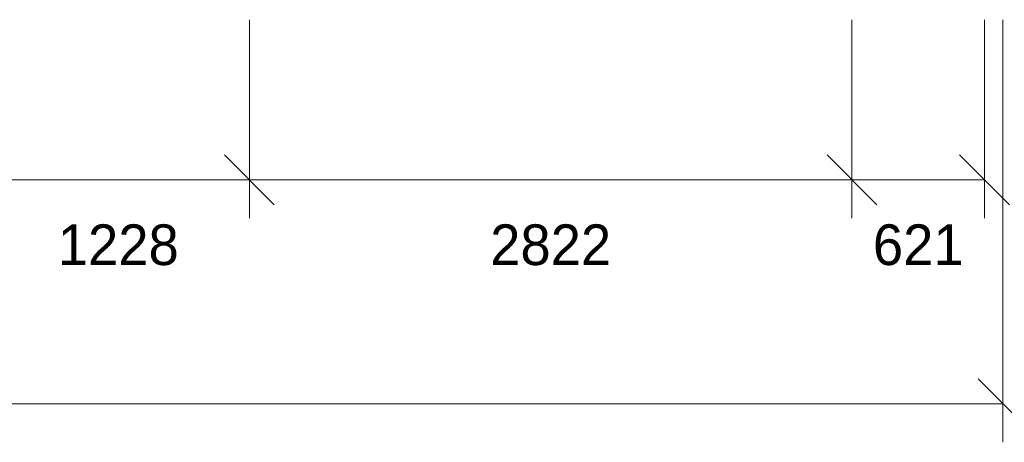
# Model space of a CAD drawing. Header units: millimetres. Extents: x -4049 to 37566, y -9915 to 31440.
# Tile 250 of 256: x 28647 to 33258, y -2232 to -252. Entities that reach past the tile are written whole.
import ezdxf
from ezdxf.enums import TextEntityAlignment as Align

# ---------------------------------------------------------------- set-up
doc = ezdxf.new("R2010")
doc.units = ezdxf.units.MM
doc.layers.add('LINE-INK', color=7, linetype='Continuous')
doc.layers.add('TEXT-INK', color=7, linetype='Continuous')

msp = doc.modelspace()

# ---------------------------------------------------------------- linework, layer by layer
at = {"layer": 'LINE-INK', "lineweight": 5}
for p, q in [((29723, -251.6), (29723, -1181.6)), ((32545, -251.6), (32545, -1181.6)), ((33166, -251.6), (33166, -1181.6)), ((33252, -251.6), (33252, -2231.6)), ((29606.3, -884.9), (29839.7, -1118.3)), ((32428.3, -884.9), (32661.7, -1118.3)), ((33049.3, -884.9), (33282.7, -1118.3)), ((-35, -1001.6), (33166, -1001.6)), ((33135.3, -1934.9), (33368.7, -2168.3)), ((-121, -2051.6), (33252, -2051.6))]:
    msp.add_line(p, q, dxfattribs=at)

# ---------------------------------------------------------------- texts
at = {"layer": 'TEXT-INK'}
for s, p in [('1228', (29109, -1401.2)), ('2822', (31134, -1401.2)), ('621', (32855.5, -1401.2))]:
    msp.add_text(s, height=190.5, dxfattribs=at).set_placement(p, align=Align.CENTER)

doc.saveas('drawing.dxf')
